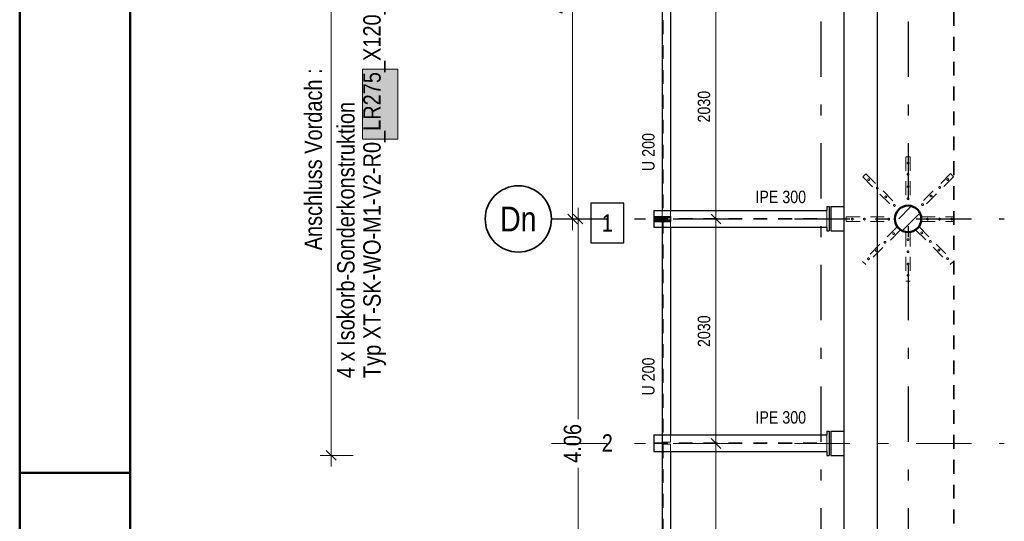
# Model space of a CAD drawing. Header units: millimetres. Extents: x 0 to 91, y -53.4 to 42.
# Tile 139 of 180: x 0 to 8.9, y 29.3 to 33.8. Entities that reach past the tile are written whole.
import ezdxf
from ezdxf.enums import TextEntityAlignment as Align

# ---------------------------------------------------------------- set-up
doc = ezdxf.new("R2010")
doc.units = ezdxf.units.MM
doc.linetypes.add('DASHDOTX2', pattern=[2, 1, -0.5, 0, -0.5])
doc.linetypes.add('HIDDEN', pattern=[0.375, 0.25, -0.125])
for name, color, linetype, lineweight in [('Achsen', 7, 'Continuous', 20), ('Schraffuren', 7, 'Continuous', 20), ('Text', 7, 'Continuous', 20)]:
    doc.layers.add(name, color=color, linetype=linetype, lineweight=lineweight)
doc.styles.add('Arial Narrow', font='ARIALN.TTF')
doc.dimstyles.new('Arch_Strakon_dimstyle', dxfattribs={"dimtxt": 1, "dimasz": 1, "dimexe": 1.25, "dimexo": 0.0625, "dimgap": 1, "dimtad": 0, "dimdec": 5, "dimzin": 12, "dimdsep": 46, "dimtxsty": 'Arial Narrow', "dimblk": 'Arrowhead_Tick', "dimsah": 1, "dimcen": 0, "dimse1": 1, "dimse2": 1, "dimclrd": 6, "dimclrt": 2, "dimazin": 0, "dimtfac": 1, "dimtdec": 4, "dimtmove": 0, "dimatfit": 3, "dimldrblk": 'NONE', "dimfxl": 1, "dimtvp": 1, "dimtolj": 1, "dimtzin": 0, "dimlwd": 13, "dimarcsym": 2})

# ---------------------------------------------------------------- blocks, each defined once
blk = doc.blocks.new('Arrowhead_Tick')
at = {"color": 0, "linetype": 'Continuous', "lineweight": -2}
for p, q in [((0, 20), (0, -10)), ((-1, 0), (0, 0)), ((10, 0), (0, 0))]:
    blk.add_line(p, q, dxfattribs=at)
at = {"color": 2, "linetype": 'Continuous', "lineweight": 35}
blk.add_line((4.42, 4.42), (-4.42, -4.42), dxfattribs=at)
blk = doc.blocks.new('*D15')
at = {"layer": 'Achsen', "color": 6, "linetype": 'Continuous', "lineweight": 13}
for p, q in [((5.0531, 31.9847), (5.0531, 30.1851)), ((5.0531, 27.9447), (5.0531, 29.7444))]:
    blk.add_line(p, q, dxfattribs=at)
at = {"layer": 'Defpoints', "color": 0}
for p in [(4.8122, 31.9947), (5.0531, 31.9947), (4.8122, 27.9347)]:
    blk.add_point(p, dxfattribs=at)
at = {"layer": 'Achsen', "color": 6, "lineweight": 13, "xscale": 0.01, "yscale": 0.01, "zscale": 0.01}
for p, rotation in [((5.0531, 31.9947), 90), ((5.0531, 27.9347), 270)]:
    blk.add_blockref('Arrowhead_Tick', p, dxfattribs=dict(at, rotation=rotation))
at = {"layer": 'Achsen', "color": 2, "lineweight": -2, "insert": (5.0031, 29.9647), "char_height": 0.1575, "attachment_point": 5, "rotation": 90, "style": 'Arial Narrow'}
blk.add_mtext('\\A1;4.06', dxfattribs=at)
blk = doc.blocks.new('_None')
blk = doc.blocks.new('*D16')
at = {"layer": 'Achsen', "color": 6, "linetype": 'Continuous', "lineweight": 13}
blk.add_line((5.0031, 32.0047), (5.0031, 36.0447), dxfattribs=at)
at = {"layer": 'Defpoints', "color": 0}
for p in [(4.8122, 36.0547), (5.0031, 36.0547), (4.8122, 31.9947)]:
    blk.add_point(p, dxfattribs=at)
at = {"layer": 'Achsen', "color": 6, "lineweight": 13, "xscale": 0.01, "yscale": 0.01, "zscale": 0.01}
for p, rotation in [((5.0031, 36.0547), 89.99999999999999), ((5.0031, 31.9947), 270)]:
    blk.add_blockref('Arrowhead_Tick', p, dxfattribs=dict(at, rotation=rotation))
at = {"layer": 'Achsen', "color": 2, "lineweight": -2, "insert": (4.8727, 34.0247), "char_height": 0.1575, "attachment_point": 5, "rotation": 90, "style": 'Arial Narrow'}
blk.add_mtext('\\A1;4.06', dxfattribs=at)
blk = doc.blocks.new('*D58')
at = {"color": 6, "linetype": 'Continuous', "lineweight": 13}
blk.add_line((6.3, 27.9447), (6.3, 29.9547), dxfattribs=at)
at = {"layer": 'Defpoints', "color": 0}
for p in [(4.8122, 29.9647), (6.3, 29.9647), (4.8122, 27.9347)]:
    blk.add_point(p, dxfattribs=at)
at = {"color": 6, "lineweight": 13, "xscale": 0.01, "yscale": 0.01, "zscale": 0.01}
for p, rotation in [((6.3, 29.9647), 89.99999999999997), ((6.3, 27.9347), 270)]:
    blk.add_blockref('Arrowhead_Tick', p, dxfattribs=dict(at, rotation=rotation))
at = {"color": 3, "lineweight": 35, "insert": (6.1926, 28.9497), "char_height": 0.1125, "attachment_point": 5, "rotation": 90, "style": 'Arial Narrow'}
blk.add_mtext('\\A1;2030', dxfattribs=at)
blk = doc.blocks.new('*D59')
at = {"color": 6, "linetype": 'Continuous', "lineweight": 13}
blk.add_line((6.3, 29.9747), (6.3, 31.9847), dxfattribs=at)
at = {"layer": 'Defpoints', "color": 0}
for p in [(4.8122, 31.9947), (6.3, 31.9947), (4.8122, 29.9647)]:
    blk.add_point(p, dxfattribs=at)
at = {"color": 6, "lineweight": 13, "xscale": 0.01, "yscale": 0.01, "zscale": 0.01}
for p, rotation in [((6.3, 31.9947), 90), ((6.3, 29.9647), 270)]:
    blk.add_blockref('Arrowhead_Tick', p, dxfattribs=dict(at, rotation=rotation))
at = {"color": 3, "lineweight": 35, "insert": (6.1926, 30.9797), "char_height": 0.1125, "attachment_point": 5, "rotation": 90, "style": 'Arial Narrow'}
blk.add_mtext('\\A1;2030', dxfattribs=at)
blk = doc.blocks.new('*D60')
at = {"color": 6, "linetype": 'Continuous', "lineweight": 13}
blk.add_line((6.3, 32.0047), (6.3, 34.0147), dxfattribs=at)
at = {"layer": 'Defpoints', "color": 0}
for p in [(4.8122, 34.0247), (6.3, 34.0247), (4.8122, 31.9947)]:
    blk.add_point(p, dxfattribs=at)
at = {"color": 6, "lineweight": 13, "xscale": 0.01, "yscale": 0.01, "zscale": 0.01}
for p, rotation in [((6.3, 34.0247), 90), ((6.3, 31.9947), 270)]:
    blk.add_blockref('Arrowhead_Tick', p, dxfattribs=dict(at, rotation=rotation))
at = {"color": 3, "lineweight": 35, "insert": (6.1926, 33.0097), "char_height": 0.1125, "attachment_point": 5, "rotation": 90, "style": 'Arial Narrow'}
blk.add_mtext('\\A1;2030', dxfattribs=at)

msp = doc.modelspace()

# ---------------------------------------------------------------- hatches: boundary and pattern name
at = {"lineweight": 25, "true_color": 0xe9e9e9}
msp.add_hatch(color=254, dxfattribs=at).paths.add_polyline_path([(3.4211614, 33.3488099), (3.4211614, 32.7171258), (3.1031614, 32.7171258), (3.1031614, 33.3488099)])
at = {"layer": 'Schraffuren', "lineweight": 13}
h = msp.add_hatch(dxfattribs=at)
h.set_pattern_fill('bB', color=6, scale=0.01, angle=45, style=0, pattern_type=2)
h.set_pattern_definition([(45, (0, 0), (-0.1414214, 0.1414214), [0.15, -0.1]), (45, (-0.07071, 0.07071), (-0.1414214, 0.1414214), [])])
h.paths.add_polyline_path([(8.1587875, 31.9948304), (8.1587477, 31.9979201), (8.1586284, 32.0010078), (8.1584296, 32.0040914), (8.1581515, 32.0071689), (8.1577942, 32.0102382), (8.1573581, 32.0132973), (8.1568433, 32.0163441), (8.1562502, 32.0193766), (8.1555793, 32.0223929), (8.1548309, 32.0253909), (8.1540055, 32.0283687), (8.1531038, 32.0313242), (8.1521262, 32.0342555), (8.1510735, 32.0371606), (8.1499464, 32.0400377), (8.1487456, 32.0428849), (8.1474718, 32.0457001), (8.146126, 32.0484816), (8.144709, 32.0512276), (8.1432218, 32.0539362), (8.1416653, 32.0566055), (8.1400406, 32.0592339), (8.1383488, 32.0618196), (8.1365909, 32.0643609), (8.1347682, 32.0668561), (8.1328819, 32.0693035), (8.1309332, 32.0717016), (8.1289234, 32.0740486), (8.1268538, 32.0763432), (8.1247258, 32.0785837), (8.1225408, 32.0807686), (8.1203003, 32.0828966), (8.1180058, 32.0849662), (8.1156587, 32.086976), (8.1132607, 32.0889248), (8.1108132, 32.0908111), (8.1083181, 32.0926338), (8.1057768, 32.0943916), (8.1031911, 32.0960835), (8.1005627, 32.0977081), (8.0978933, 32.0992646), (8.0951847, 32.1007518), (8.0924388, 32.1021688), (8.0896573, 32.1035147), (8.086842, 32.1047884), (8.0839949, 32.1059893), (8.0811178, 32.1071164), (8.0782126, 32.1081691), (8.0752813, 32.1091466), (8.0723258, 32.1100484), (8.0693481, 32.1108737), (8.0663501, 32.1116221), (8.0633338, 32.1122931), (8.0603012, 32.1128861), (8.0572544, 32.1134009), (8.0541953, 32.1138371), (8.051126, 32.1141944), (8.0480486, 32.1144725), (8.044965, 32.1146713), (8.0418773, 32.1147906), (8.0387875, 32.1148304), (8.0356978, 32.1147906), (8.0326101, 32.1146713), (8.0295265, 32.1144725), (8.026449, 32.1141944), (8.0233797, 32.1138371), (8.0203207, 32.1134009), (8.0172738, 32.1128861), (8.0142413, 32.1122931), (8.011225, 32.1116221), (8.008227, 32.1108737), (8.0052492, 32.1100484), (8.0022937, 32.1091466), (7.9993624, 32.1081691), (7.9964573, 32.1071164), (7.9935802, 32.1059893), (7.9907331, 32.1047884), (7.9879178, 32.1035147), (7.9851363, 32.1021688), (7.9823903, 32.1007518), (7.9796818, 32.0992646), (7.9770124, 32.0977081), (7.974384, 32.0960835), (7.9717983, 32.0943916), (7.969257, 32.0926338), (7.9667618, 32.0908111), (7.9643144, 32.0889248), (7.9619163, 32.086976), (7.9595693, 32.0849662), (7.9572747, 32.0828966), (7.9550342, 32.0807686), (7.9528493, 32.0785837), (7.9507213, 32.0763432), (7.9486517, 32.0740486), (7.9466419, 32.0717016), (7.9446931, 32.0693035), (7.9428068, 32.0668561), (7.9409841, 32.0643609), (7.9392263, 32.0618196), (7.9375345, 32.0592339), (7.9359098, 32.0566055), (7.9343533, 32.0539362), (7.9328661, 32.0512276), (7.9314491, 32.0484816), (7.9301033, 32.0457001), (7.9288295, 32.0428849), (7.9276286, 32.0400377), (7.9265015, 32.0371606), (7.9254488, 32.0342555), (7.9244713, 32.0313242), (7.9235695, 32.0283687), (7.9227442, 32.0253909), (7.9219958, 32.0223929), (7.9213248, 32.0193766), (7.9207318, 32.0163441), (7.920217, 32.0132973), (7.9197808, 32.0102382), (7.9194235, 32.0071689), (7.9191454, 32.0040914), (7.9189466, 32.0010078), (7.9188273, 31.9979201), (7.9187875, 31.9948304), (7.9188273, 31.9917406), (7.9189466, 31.9886529), (7.9191454, 31.9855693), (7.9194235, 31.9824919), (7.9197808, 31.9794226), (7.920217, 31.9763635), (7.9207318, 31.9733167), (7.9213248, 31.9702841), (7.9219958, 31.9672679), (7.9227442, 31.9642699), (7.9235695, 31.9612921), (7.9244713, 31.9583366), (7.9254488, 31.9554053), (7.9265015, 31.9525001), (7.9276286, 31.949623), (7.9288295, 31.9467759), (7.9301033, 31.9439607), (7.9314491, 31.9411791), (7.9328661, 31.9384332), (7.9343533, 31.9357246), (7.9359098, 31.9330552), (7.9375345, 31.9304268), (7.9392263, 31.9278411), (7.9409841, 31.9252999), (7.9428068, 31.9228047), (7.9446931, 31.9203572), (7.9466419, 31.9179592), (7.9486517, 31.9156121), (7.9507213, 31.9133176), (7.9528493, 31.9110771), (7.9550342, 31.9088921), (7.9572747, 31.9067641), (7.9595693, 31.9046946), (7.9619163, 31.9026847), (7.9643144, 31.900736), (7.9667618, 31.8988497), (7.969257, 31.897027), (7.9717983, 31.8952691), (7.974384, 31.8935773), (7.9770124, 31.8919526), (7.9796818, 31.8903962), (7.9823903, 31.8889089), (7.9851363, 31.8874919), (7.9879178, 31.8861461), (7.9907331, 31.8848724), (7.9935802, 31.8836715), (7.9964573, 31.8825444), (7.9993624, 31.8814917), (8.0022937, 31.8805141), (8.0052492, 31.8796124), (8.008227, 31.8787871), (8.011225, 31.8780387), (8.0142413, 31.8773677), (8.0172738, 31.8767746), (8.0203207, 31.8762598), (8.0233797, 31.8758237), (8.026449, 31.8754664), (8.0295265, 31.8751883), (8.0326101, 31.8749895), (8.0356978, 31.8748702), (8.0387875, 31.8748304), (8.0418773, 31.8748702), (8.044965, 31.8749895), (8.0480486, 31.8751883), (8.051126, 31.8754664), (8.0541953, 31.8758237), (8.0572544, 31.8762598), (8.0603012, 31.8767746), (8.0633338, 31.8773677), (8.0663501, 31.8780387), (8.0693481, 31.8787871), (8.0723258, 31.8796124), (8.0752813, 31.8805141), (8.0782126, 31.8814917), (8.0811178, 31.8825444), (8.0839949, 31.8836715), (8.086842, 31.8848724), (8.0896573, 31.8861461), (8.0924388, 31.8874919), (8.0951847, 31.8889089), (8.0978933, 31.8903962), (8.1005627, 31.8919526), (8.1031911, 31.8935773), (8.1057768, 31.8952691), (8.1083181, 31.897027), (8.1108132, 31.8988497), (8.1132607, 31.900736), (8.1156587, 31.9026847), (8.1180058, 31.9046946), (8.1203003, 31.9067641), (8.1225408, 31.9088921), (8.1247258, 31.9110771), (8.1268538, 31.9133176), (8.1289234, 31.9156121), (8.1309332, 31.9179592), (8.1328819, 31.9203572), (8.1347682, 31.9228047), (8.1365909, 31.9252999), (8.1383488, 31.9278411), (8.1400406, 31.9304268), (8.1416653, 31.9330552), (8.1432218, 31.9357246), (8.144709, 31.9384332), (8.146126, 31.9411791), (8.1474718, 31.9439607), (8.1487456, 31.9467759), (8.1499464, 31.949623), (8.1510735, 31.9525001), (8.1521262, 31.9554053), (8.1531038, 31.9583366), (8.1540055, 31.9612921), (8.1548309, 31.9642699), (8.1555793, 31.9672679), (8.1562502, 31.9702841), (8.1568433, 31.9733167), (8.1573581, 31.9763635), (8.1577942, 31.9794226), (8.1581515, 31.9824919), (8.1584296, 31.9855693), (8.1586284, 31.9886529), (8.1587477, 31.9917406)])
at = {"layer": 'Schraffuren', "lineweight": 13, "true_color": 0x91ffff}
msp.add_hatch(color=131, dxfattribs=at).paths.add_polyline_path([(5.8886369, 32.0076998), (5.8886369, 31.9826998), (5.7386369, 31.9826998), (5.7386369, 32.0076998)])

# ---------------------------------------------------------------- linework, layer by layer
at = {"color": 4, "linetype": 'Continuous', "lineweight": 50}
for p, q in [((0, 42.05), (0, 0)), ((1, 41.8), (1, 0.25))]:
    msp.add_line(p, q, dxfattribs=at)
at = {"color": 6, "linetype": 'Continuous', "lineweight": 13}
for p, q in [((2.8184511, 29.7564692), (2.8184511, 36.2672637)), ((3.1031614, 32.7171258), (3.1031614, 33.3488099)), ((3.1031614, 33.3488099), (3.4211614, 33.3488099)), ((3.4211614, 33.3488099), (3.4211614, 32.7171258)), ((3.4211614, 32.7171258), (3.1031614, 32.7171258)), ((2.7184511, 29.8564692), (3.0184511, 29.8564692))]:
    msp.add_line(p, q, dxfattribs=at)
at = {"color": 3, "linetype": 'Continuous', "lineweight": 25}
for p, q in [((7.4587875, 36.3348367), (7.4587875, 29.0020769)), ((7.7587875, 36.3348367), (7.7587875, 29.0020769)), ((5.8136369, 33.9498126), (5.8136369, 32.0714726)), ((5.8886369, 33.9498126), (5.8886369, 32.0714726)), ((5.4667322, 32.1371135), (5.1675072, 32.1371135)), ((5.1675072, 32.1371135), (5.1675072, 31.7796135)), ((5.4667322, 31.7796135), (5.4667322, 32.1371135)), ((7.3037842, 32.1064726), (7.3237842, 32.1064726)), ((7.3037842, 32.1064726), (7.3037842, 32.0714726)), ((7.3237842, 32.1064726), (7.3237842, 31.8864726)), ((7.3387875, 32.1064726), (7.4587875, 32.1064726)), ((7.3387875, 32.1064406), (7.3387875, 31.8864406)), ((5.7386369, 32.0181998), (5.8886369, 32.0181998)), ((5.7386369, 32.0181998), (5.7386369, 32.0081998)), ((5.7386369, 32.0081998), (5.8886369, 32.0081998)), ((5.738934, 32.0714726), (7.3037842, 32.0714726)), ((5.738934, 32.0714726), (5.738934, 32.0181998)), ((5.738934, 32.0081998), (5.738934, 32.0076998)), ((5.8886369, 32.0181998), (5.8886369, 32.0081998)), ((5.7386369, 31.9821998), (5.8886369, 31.9821998)), ((5.7386369, 31.9821998), (5.7386369, 31.9721998)), ((5.7386369, 31.9721998), (5.8886369, 31.9721998)), ((5.738934, 31.9826998), (5.738934, 31.9821998)), ((5.738934, 31.9721998), (5.738934, 31.9214726)), ((5.738934, 31.9214726), (7.3037842, 31.9214726)), ((5.8136369, 31.9214726), (5.8136369, 30.0414726)), ((5.8886369, 31.9821998), (5.8886369, 31.9721998)), ((5.8886369, 31.9214726), (5.8886369, 30.0414726)), ((7.3037842, 31.9214726), (7.3037842, 31.8864726)), ((7.3037842, 31.8864726), (7.3237842, 31.8864726)), ((7.3387875, 31.8864726), (7.4587875, 31.8864726)), ((5.1675072, 31.7796135), (5.4667322, 31.7796135)), ((5.738934, 30.0414726), (7.3037842, 30.0414726)), ((5.738934, 30.0414726), (5.738934, 29.8914726)), ((7.3037842, 30.0764726), (7.3237842, 30.0764726)), ((7.3037842, 30.0764726), (7.3037842, 30.0414726)), ((7.3237842, 30.0764726), (7.3237842, 29.8564726)), ((7.3387875, 30.0764726), (7.4587875, 30.0764726)), ((7.3387875, 30.0764406), (7.3387875, 29.8564406)), ((5.738934, 29.8914726), (7.3037842, 29.8914726)), ((5.8136369, 29.8914726), (5.8136369, 28.0114726)), ((5.8886369, 29.8914726), (5.8886369, 28.0114726)), ((7.3037842, 29.8914726), (7.3037842, 29.8564726)), ((7.3037842, 29.8564726), (7.3237842, 29.8564726)), ((7.3387875, 29.8564726), (7.4587875, 29.8564726))]:
    msp.add_line(p, q, dxfattribs=at)
at = {"color": 2, "linetype": 'HIDDEN', "lineweight": 35, "ltscale": 0.5}
msp.add_line((8.4534171, 35.8911873), (8.4534171, 19.2248367), dxfattribs=at)
at = {"color": 6, "linetype": 'HIDDEN', "lineweight": 13, "ltscale": 0.5}
for p, q in [((5.8221369, 34.0162626), (5.8221369, 32.0050226)), ((8.0191875, 32.5548304), (8.0591875, 32.5548304)), ((8.0191875, 32.5548304), (8.0191875, 32.3348304)), ((8.0591875, 32.5548304), (8.0591875, 32.3348304)), ((7.6573499, 32.4029523), (7.6290656, 32.374668)), ((7.6290656, 32.374668), (7.7846291, 32.2191046)), ((7.6573499, 32.4029523), (7.8129134, 32.2473888)), ((8.4224394, 32.4043665), (8.2668759, 32.248803)), ((8.4507237, 32.3760823), (8.2951602, 32.2205188)), ((8.4224394, 32.4043665), (8.4507237, 32.3760823)), ((8.0191875, 32.3348304), (8.0191875, 32.1148304)), ((8.0591875, 32.3348304), (8.0591875, 32.1148304)), ((7.7846291, 32.2191046), (7.9401926, 32.0635411)), ((7.8129134, 32.2473888), (7.9684768, 32.0918253)), ((8.2668759, 32.248803), (8.1113124, 32.0932395)), ((8.2951602, 32.2205188), (8.1395967, 32.0649553)), ((7.9684768, 32.0918253), (7.9401926, 32.0635411)), ((8.0191875, 32.1148304), (8.0591875, 32.1148304)), ((8.1113124, 32.0932395), (8.1395967, 32.0649553)), ((5.738934, 32.0181998), (5.738934, 32.0081998)), ((5.738934, 32.0076998), (5.738934, 31.9826998)), ((5.738934, 32.0000226), (7.3037842, 32.0000226)), ((5.738934, 31.9929226), (7.3037842, 31.9929226)), ((5.8071369, 32.0181998), (5.8071369, 32.0081998)), ((5.8136369, 32.0714726), (5.8136369, 32.0050226)), ((5.8136369, 32.0050226), (5.8886369, 32.0050226)), ((5.8136369, 31.9879226), (5.8886369, 31.9879226)), ((5.8136369, 31.9879226), (5.8136369, 31.9214726)), ((5.8201369, 32.0181998), (5.8201369, 32.0081998)), ((5.8221369, 31.9879226), (5.8221369, 29.9766826)), ((5.8886369, 32.0714726), (5.8886369, 32.0181998)), ((5.8886369, 32.0081998), (5.8886369, 32.0076998)), ((7.3037842, 32.0714726), (7.3037842, 32.0000226)), ((7.3037842, 31.9929226), (7.3037842, 31.9214726)), ((7.4791875, 32.0128304), (7.6991875, 32.0128304)), ((7.4791875, 32.0128304), (7.4791875, 31.9728304)), ((7.6991875, 32.0128304), (7.9191875, 32.0128304)), ((7.9191875, 32.0128304), (7.9191875, 31.9728304)), ((8.1591875, 32.0128304), (8.3791875, 32.0128304)), ((8.1591875, 32.0128304), (8.1591875, 31.9728304)), ((8.3791875, 32.0128304), (8.4534171, 32.0128304)), ((5.738934, 31.9821998), (5.738934, 31.9721998)), ((5.8071369, 31.9821998), (5.8071369, 31.9721998)), ((5.8201369, 31.9821998), (5.8201369, 31.9721998)), ((5.8886369, 31.9826998), (5.8886369, 31.9821998)), ((5.8886369, 31.9721998), (5.8886369, 31.9214726)), ((7.4791875, 31.9728304), (7.6991875, 31.9728304)), ((7.6991875, 31.9728304), (7.9191875, 31.9728304)), ((7.9387784, 31.9207055), (7.7832149, 31.765142)), ((7.9387784, 31.9207055), (7.9670626, 31.8924212)), ((8.1381825, 31.9221197), (8.1098982, 31.8938354)), ((8.1381825, 31.9221197), (8.293746, 31.7665562)), ((8.1591875, 31.9728304), (8.3791875, 31.9728304)), ((8.3791875, 31.9728304), (8.4534171, 31.9728304)), ((7.9670626, 31.8924212), (7.8114991, 31.7368577)), ((8.0191875, 31.8708304), (8.0591875, 31.8708304)), ((8.0191875, 31.8708304), (8.0191875, 31.6508304)), ((8.0591875, 31.8708304), (8.0591875, 31.6508304)), ((8.1098982, 31.8938354), (8.2654617, 31.7382719)), ((7.7832149, 31.765142), (7.6276514, 31.6095785)), ((7.8114991, 31.7368577), (7.6559357, 31.5812942)), ((8.2654617, 31.7382719), (8.4210252, 31.5827085)), ((8.293746, 31.7665562), (8.4493095, 31.6109927)), ((8.0191875, 31.6508304), (8.0191875, 31.4308304)), ((8.0591875, 31.6508304), (8.0591875, 31.4308304)), ((7.6276514, 31.6095785), (7.6559357, 31.5812942)), ((8.4493095, 31.6109927), (8.4210252, 31.5827085)), ((8.0191875, 31.4308304), (8.0591875, 31.4308304)), ((5.8136369, 30.0414726), (5.8136369, 29.9766826)), ((5.8886369, 30.0414726), (5.8886369, 29.9766826)), ((7.3037842, 30.0414726), (7.3037842, 29.9700226)), ((5.738934, 29.9700226), (7.3037842, 29.9700226)), ((5.738934, 29.9629226), (7.3037842, 29.9629226)), ((5.8136369, 29.9766826), (5.8886369, 29.9766826)), ((5.8136369, 29.9579226), (5.8886369, 29.9579226)), ((5.8136369, 29.9579226), (5.8136369, 29.8914726)), ((5.8221369, 29.9579226), (5.8221369, 27.9466826)), ((5.8886369, 29.9579226), (5.8886369, 29.8914726)), ((7.3037842, 29.9629226), (7.3037842, 29.8914726))]:
    msp.add_line(p, q, dxfattribs=at)
at = {"color": 2, "linetype": 'Continuous', "lineweight": 35}
msp.add_line((2.7742569, 29.9006634), (2.8626453, 29.8122751), dxfattribs=at)
at = {"color": 4, "linetype": 'Continuous', "lineweight": 50, "ltscale": 0.2}
msp.add_line((0, 29.7), (1, 29.7), dxfattribs=at)
at = {"color": 6, "linetype": 'HIDDEN', "lineweight": 13, "ltscale": 0.5}
for centre in [(8.0391875, 32.4998304), (7.6820986, 32.3499193), (8.0391875, 32.3978304), (8.3976907, 32.3513335), (7.7598803, 32.2721376), (8.0391875, 32.2878304), (8.3255658, 32.2792086), (7.8376621, 32.1943558), (8.0391875, 32.1778304), (8.247784, 32.2014269), (7.9154438, 32.1165741), (8.1700023, 32.1236451), (7.5341875, 31.9928304), (7.6441875, 31.9928304), (7.7541875, 31.9928304), (7.8641875, 31.9928304), (8.2141875, 31.9928304), (8.3241875, 31.9928304), (8.4341875, 31.9928304), (7.9083728, 31.8620156), (8.0391875, 31.8078304), (8.1629312, 31.8690867), (7.830591, 31.7842339), (8.240713, 31.791305), (8.3184947, 31.7135232), (7.6806844, 31.6343272), (7.7528093, 31.7064521), (8.0391875, 31.6978304), (8.3962765, 31.6357415), (8.0391875, 31.5878304), (8.0391875, 31.4858304)]:
    msp.add_circle(centre, 0.008, dxfattribs=at)
at = {"color": 4, "linetype": 'Continuous', "lineweight": 50}
msp.add_circle((8.0387875, 31.9948304), 0.12, dxfattribs=at)
at = {"layer": 'Achsen', "color": 3, "linetype": 'DASHDOTX2', "lineweight": 25, "ltscale": 0.5}
for p, q in [((5.8141848, 39.278909), (5.8141848, 18.7616666)), ((7.2491848, 39.278909), (7.2491848, 18.7308172)), ((8.0391848, 39.278909), (8.0391848, 18.7308172)), ((4.8121848, 31.9947364), (8.9098827, 31.9947364))]:
    msp.add_line(p, q, dxfattribs=at)
at = {"layer": 'Achsen', "color": 9, "linetype": 'DASHDOTX2', "lineweight": 0, "ltscale": 0.5}
msp.add_line((4.8121848, 29.9647364), (8.9098827, 29.9647364), dxfattribs=at)
at = {"layer": 'Achsen', "color": 2, "linetype": 'Continuous', "lineweight": 35}
msp.add_circle((4.5121848, 31.9947364), 0.3, dxfattribs=at)
at = {"layer": 'Achsen', "color": 9, "linetype": 'Continuous', "lineweight": 0}
msp.add_circle((7.3037842, 29.8564692), 0.00111, dxfattribs=at)
at = {"layer": 'Text', "color": 3, "linetype": 'Continuous', "lineweight": 25}
for p, q in [((5.7386369, 32.0076998), (5.8886369, 32.0076998)), ((5.7386369, 32.0076998), (5.7386369, 31.9826998)), ((5.8886369, 32.0076998), (5.8886369, 31.9826998)), ((5.7386369, 31.9826998), (5.8886369, 31.9826998))]:
    msp.add_line(p, q, dxfattribs=at)

# ---------------------------------------------------------------- texts
at = {"color": 2, "lineweight": 35, "style": 'Arial Narrow'}
msp.add_text('Anschluss Vordach :', height=0.1575, rotation=90, dxfattribs=at).set_placement((2.7353569, 31.7110325))
for s, p in [('1', (5.2675072, 31.8796135)), ('2', (5.2672073, 29.8900897))]:
    msp.add_text(s, height=0.1575, dxfattribs=at).set_placement(p)
at = {"color": 2, "lineweight": 35, "insert": (3.3140822, 30.5560328), "char_height": 0.1575, "attachment_point": 7, "rotation": 90, "line_spacing_factor": 0.9, "style": 'Arial Narrow'}
msp.add_mtext('4 x Isokorb-Sonderkonstruktion{\\P}Typ XT-SK-WO-M1-V2-R0_LR275_X120_H280-L220-D16', dxfattribs=at)
at = {"layer": 'Achsen', "color": 4, "lineweight": 50, "style": 'Arial Narrow'}
msp.add_text('Dn', height=0.225, dxfattribs=at).set_placement((4.5121848, 31.993909), align=Align.MIDDLE_CENTER)
at = {"layer": 'Text', "color": 3, "lineweight": 25, "style": 'Arial Narrow'}
for p in [(5.7449435, 32.4275671), (5.7449435, 30.3975671)]:
    msp.add_text('U 200', height=0.1125, rotation=90, dxfattribs=at).set_placement(p)
for p in [(6.6575119, 32.137894), (6.6575119, 30.1440311)]:
    msp.add_text('IPE 300', height=0.1125, dxfattribs=at).set_placement(p)

# ---------------------------------------------------------------- dimensions: what is measured, and where the dimension line sits
at = {"lineweight": 35}
for base, p1, p2, picture, middle in [((6.3, 34.0247364), (4.8121848, 31.9947364), (4.8121848, 34.0247364), '*D60', (6.3, 33.0097364)), ((6.3, 31.9947364), (4.8121848, 29.9647364), (4.8121848, 31.9947364), '*D59', (6.3, 30.9797364)), ((6.3, 29.9647364), (4.8121848, 27.9347364), (4.8121848, 29.9647364), '*D58', (6.3, 28.9497364))]:
    dim = msp.add_linear_dim(base=base, p1=p1, p2=p2, angle=90, text='2030', dimstyle='Arch_Strakon_dimstyle', override={"dimscale": 0.01, "dimtxt": 11.25, "dimasz": 1, "dimgap": 5, "dimtad": 1, "dimjust": 0, "dimtih": 0, "dimtoh": 0, "dimdec": 6, "dimdsep": 46, "dimtxsty": 'Arial Narrow', "dimclrd": 6, "dimclrt": 3, "dimtix": 1, "dimtofl": 255, "dimtmove": 0, "dimatfit": 2, "dimfxl": 0, "dimfxlon": 0, "dimtvp": 44.444444, "dimlwd": 13}, dxfattribs=at)
    dim.commit()
    dim.dimension.update_dxf_attribs({"geometry": picture, "text_midpoint": middle, "dimtype": 160})
at = {"layer": 'Achsen', "lineweight": -2}
for base, p1, p2, override, picture, middle in [((5.0031274, 36.0547364), (4.8121848, 31.9947364), (4.8121848, 36.0547364), {"dimscale": 0.01, "dimtxt": 15.75, "dimasz": 1, "dimgap": 5, "dimtad": 1, "dimjust": 0, "dimtih": 0, "dimtoh": 0, "dimdec": 4, "dimdsep": 46, "dimtxsty": 'Arial Narrow', "dimclrd": 6, "dimclrt": 2, "dimtix": 1, "dimtofl": 255, "dimtmove": 0, "dimatfit": 2, "dimfxl": 0, "dimfxlon": 0, "dimtvp": 31.746032, "dimlwd": 13}, '*D16', (5.0031274, 34.0247364)), ((5.0531274, 31.9947364), (4.8121848, 27.9347364), (4.8121848, 31.9947364), {"dimscale": 0.01, "dimtxt": 15.75, "dimasz": 1, "dimgap": 5, "dimtad": 0, "dimjust": 0, "dimtih": 0, "dimtoh": 0, "dimdec": 4, "dimdsep": 46, "dimtxsty": 'Arial Narrow', "dimclrd": 6, "dimclrt": 2, "dimtix": 0, "dimtofl": 255, "dimtmove": 2, "dimatfit": 2, "dimfxl": 0, "dimfxlon": 0, "dimtvp": 31.746032, "dimlwd": 13}, '*D15', (5.0031274, 29.9647364))]:
    dim = msp.add_linear_dim(base=base, p1=p1, p2=p2, angle=90, text='4.06', dimstyle='Arch_Strakon_dimstyle', override=override, dxfattribs=at)
    dim.commit()
    dim.dimension.update_dxf_attribs({"geometry": picture, "text_midpoint": middle, "dimtype": 160})

doc.saveas('drawing.dxf')
